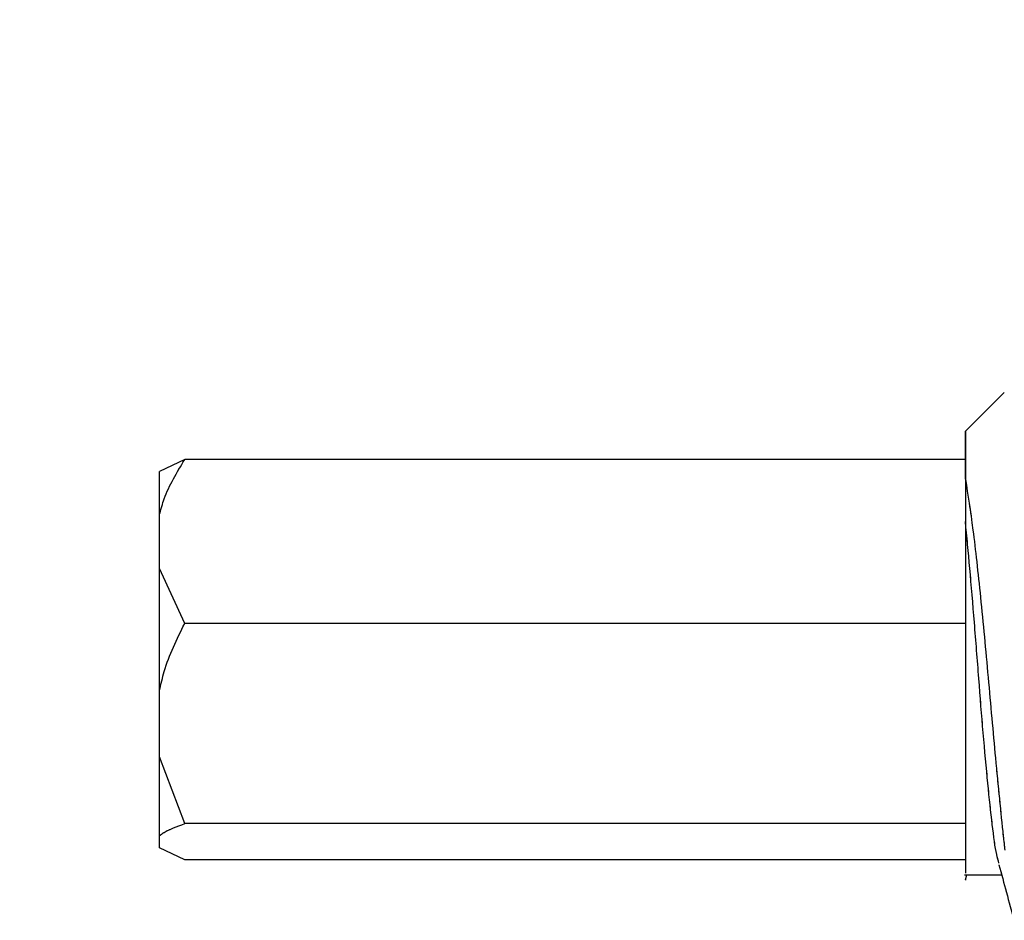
# Model space of a CAD drawing. Header units: inches. Extents: x 0.1 to 16.9, y 0.1 to 10.9.
# Tile 68 of 235: x 6.147 to 6.269, y 2.489 to 2.601. Entities that reach past the tile are written whole.
import ezdxf

# ---------------------------------------------------------------- set-up
doc = ezdxf.new("R2010")
doc.units = ezdxf.units.IN
doc.header["$MEASUREMENT"] = 0
doc.linetypes.add('PHANTOM', pattern=[0.5, 0.25, -0.05, 0.05, -0.05, 0.05, -0.05])
doc.layers.add('FORMAT', color=7, linetype='Continuous')
doc.styles.add('SLDTEXTSTYLE0', font='TXT', dxfattribs={"width": 0.75})
doc.dimstyles.new('SLDDIMSTYLE5', dxfattribs={"dimtxt": 0.125, "dimasz": 0.13, "dimexe": 0, "dimexo": 0.0625, "dimgap": 0.03125, "dimtad": 0, "dimtih": 1, "dimtoh": 1, "dimlfac": 15, "dimrnd": 1e-09, "dimzin": 4, "dimdsep": 46, "dimtxsty": 'SLDTEXTSTYLE0', "dimsah": 1, "dimcen": 0.09, "dimadec": 0, "dimazin": 1, "dimtfac": 1, "dimtmove": 0, "dimatfit": 0, "dimfxl": 0, "dimfrac": 2, "dimtolj": 1, "dimtzin": 12, "dimarcsym": 0})

# ---------------------------------------------------------------- blocks, each defined once
blk = doc.blocks.new('_D_21')
at = {"layer": 'FORMAT'}
for p, q in [((7.4249, 4.15645), (7.38682, 4.15645)), ((7.38682, 4.15645), (7.38682, 3.95801)), ((7.74817, 4.15645), (7.78625, 4.15645)), ((7.78625, 4.15645), (7.78625, 3.95801)), ((6.397, 3.97642), (6.147, 3.97642)), ((6.597, 3.97642), (7.30528, 3.97642)), ((7.38682, 3.95801), (7.4249, 3.95801)), ((7.78625, 3.95801), (7.74817, 3.95801))]:
    blk.add_line(p, q, dxfattribs=at)
for points in [[(6.397, 3.97642), (6.267, 3.99642), (6.267, 3.95642)], [(6.597, 3.97642), (6.727, 3.95642), (6.727, 3.99642)]]:
    blk.add_solid(points, dxfattribs=at)
at = {"layer": 'FORMAT', "char_height": 0.125, "attachment_point": 1, "style": 'SLDTEXTSTYLE0'}
for s, insert in [('76.2', (7.4249, 4.11915)), ('%%c', (7.33064, 3.93213)), ('3.00', (7.51916, 3.93213))]:
    blk.add_mtext(s, dxfattribs=dict(at, insert=insert))

msp = doc.modelspace()

# ---------------------------------------------------------------- linework, layer by layer
at = {"color": 7, "linetype": 'Continuous', "lineweight": 25}
for p, q in [((6.26915, 2.55485), (6.26435, 2.55006)), ((6.26435, 2.55006), (6.26435, 2.55006)), ((6.26435, 2.55006), (6.26435, 2.54414)), ((6.16747, 2.54654), (6.16435, 2.54504)), ((6.26435, 2.54654), (6.16747, 2.54654)), ((6.16435, 2.53975), (6.16435, 2.54504)), ((6.26435, 2.54414), (6.26435, 2.54411)), ((6.16435, 2.53301), (6.16435, 2.53975)), ((6.16747, 2.52622), (6.16435, 2.53301)), ((6.16435, 2.51792), (6.16435, 2.53301)), ((6.26435, 2.52622), (6.16747, 2.52622)), ((6.16435, 2.50968), (6.16435, 2.51792)), ((6.16747, 2.50138), (6.16435, 2.50968)), ((6.16435, 2.49987), (6.16435, 2.50968)), ((6.26435, 2.50138), (6.16747, 2.50138)), ((6.16435, 2.49838), (6.16435, 2.49987)), ((6.16747, 2.49687), (6.16435, 2.49838)), ((6.26435, 2.49687), (6.16747, 2.49687)), ((6.26423, 2.49504), (6.26885, 2.49504)), ((6.26435, 2.49439), (6.26453, 2.49504)), ((6.26435, 2.4944), (6.26435, 2.49437))]:
    msp.add_line(p, q, dxfattribs=at)
at = {"color": 7, "linetype": 'PHANTOM', "lineweight": 18}
for p, q in [((6.26915, 2.55485), (6.26435, 2.55006)), ((6.26915, 2.55485), (6.26435, 2.55006)), ((6.26915, 2.55485), (6.26435, 2.55006)), ((6.26435, 2.55006), (6.26435, 2.55006)), ((6.26435, 2.55006), (6.26435, 2.54414)), ((6.26435, 2.55006), (6.26435, 2.55006)), ((6.26435, 2.55006), (6.26435, 2.54414)), ((6.26435, 2.55006), (6.26435, 2.55006)), ((6.26435, 2.55006), (6.26435, 2.54414)), ((6.16747, 2.54654), (6.16435, 2.54504)), ((6.16747, 2.54654), (6.16435, 2.54504)), ((6.16747, 2.54654), (6.16435, 2.54504)), ((6.26435, 2.54654), (6.16747, 2.54654)), ((6.26435, 2.54654), (6.16747, 2.54654)), ((6.26435, 2.54654), (6.16747, 2.54654)), ((6.16435, 2.53975), (6.16435, 2.54504)), ((6.16435, 2.53975), (6.16435, 2.54504)), ((6.16435, 2.53975), (6.16435, 2.54504)), ((6.26435, 2.54414), (6.26435, 2.54411)), ((6.26435, 2.54414), (6.26435, 2.54411)), ((6.26435, 2.54414), (6.26435, 2.54411)), ((6.16435, 2.53301), (6.16435, 2.53975)), ((6.16435, 2.53301), (6.16435, 2.53975)), ((6.16435, 2.53301), (6.16435, 2.53975)), ((6.16747, 2.52622), (6.16435, 2.53301)), ((6.16435, 2.51792), (6.16435, 2.53301)), ((6.16747, 2.52622), (6.16435, 2.53301)), ((6.16435, 2.51792), (6.16435, 2.53301)), ((6.16747, 2.52622), (6.16435, 2.53301)), ((6.16435, 2.51792), (6.16435, 2.53301)), ((6.26435, 2.52622), (6.16747, 2.52622)), ((6.26435, 2.52622), (6.16747, 2.52622)), ((6.26435, 2.52622), (6.16747, 2.52622)), ((6.16435, 2.50968), (6.16435, 2.51792)), ((6.16435, 2.50968), (6.16435, 2.51792)), ((6.16435, 2.50968), (6.16435, 2.51792)), ((6.16747, 2.50138), (6.16435, 2.50968)), ((6.16435, 2.49987), (6.16435, 2.50968)), ((6.16747, 2.50138), (6.16435, 2.50968)), ((6.16435, 2.49987), (6.16435, 2.50968)), ((6.16747, 2.50138), (6.16435, 2.50968)), ((6.16435, 2.49987), (6.16435, 2.50968)), ((6.26435, 2.50138), (6.16747, 2.50138)), ((6.26435, 2.50138), (6.16747, 2.50138)), ((6.26435, 2.50138), (6.16747, 2.50138)), ((6.16435, 2.49838), (6.16435, 2.49987)), ((6.16435, 2.49838), (6.16435, 2.49987)), ((6.16435, 2.49838), (6.16435, 2.49987)), ((6.16747, 2.49687), (6.16435, 2.49838)), ((6.16747, 2.49687), (6.16435, 2.49838)), ((6.16747, 2.49687), (6.16435, 2.49838)), ((6.26435, 2.49687), (6.16747, 2.49687)), ((6.26435, 2.49687), (6.16747, 2.49687)), ((6.26435, 2.49687), (6.16747, 2.49687)), ((6.26423, 2.49504), (6.26885, 2.49504)), ((6.26423, 2.49504), (6.26885, 2.49504)), ((6.26423, 2.49504), (6.26885, 2.49504)), ((6.26435, 2.49439), (6.26453, 2.49504)), ((6.26435, 2.49439), (6.26453, 2.49504)), ((6.26435, 2.49439), (6.26453, 2.49504)), ((6.26435, 2.4944), (6.26435, 2.49437)), ((6.26435, 2.4944), (6.26435, 2.49437)), ((6.26435, 2.4944), (6.26435, 2.49437))]:
    msp.add_line(p, q, dxfattribs=at)
at = {"color": 7, "linetype": 'Continuous', "lineweight": 25, "flags": 128}
msp.add_lwpolyline([(6.26435, 2.54411), (6.26435, 2.54673), (6.26435, 2.54862), (6.26435, 2.54974), (6.26435, 2.55006)], dxfattribs=at)
at = {"color": 7, "linetype": 'PHANTOM', "lineweight": 18, "flags": 128}
msp.add_lwpolyline([(6.26435, 2.54411), (6.26435, 2.54673), (6.26435, 2.54862), (6.26435, 2.54974), (6.26435, 2.55006)], dxfattribs=at)
msp.add_lwpolyline([(6.26435, 2.54411), (6.26435, 2.54673), (6.26435, 2.54862), (6.26435, 2.54974), (6.26435, 2.55006)], dxfattribs=at)
msp.add_lwpolyline([(6.26435, 2.54411), (6.26435, 2.54673), (6.26435, 2.54862), (6.26435, 2.54974), (6.26435, 2.55006)], dxfattribs=at)
at = {"color": 7, "linetype": 'Continuous', "lineweight": 25}
for points, knots in [([(6.16435, 2.53975), (6.16453, 2.5404), (6.16519, 2.54275), (6.16651, 2.54495), (6.16747, 2.54654)], [0, 0, 0, 0, 0.272086, 1, 1, 1, 1]), ([(6.26435, 2.54414), (6.26435, 2.54385), (6.26435, 2.54219), (6.26435, 2.54036), (6.26435, 2.53886)], [0, 0, 0, 0, 0.175207, 1, 1, 1, 1]), ([(6.26435, 2.54411), (6.26466, 2.54216), (6.26528, 2.53822), (6.26624, 2.52946), (6.26717, 2.51955), (6.26793, 2.51092), (6.26856, 2.50442), (6.26895, 2.50065), (6.26917, 2.49866), (6.26923, 2.49808)], [0, 0, 0, 0, 0.181178, 0.364479, 0.557394, 0.749995, 0.853543, 0.957092, 1, 1, 1, 1]), ([(6.26851, 2.49649), (6.26842, 2.49681), (6.26813, 2.49773), (6.26768, 2.50111), (6.26714, 2.50623), (6.26655, 2.51249), (6.26601, 2.51937), (6.26547, 2.52639), (6.26489, 2.53317), (6.26453, 2.53697), (6.26435, 2.53886)], [0, 0, 0, 0, 0.067864, 0.2003606, 0.3328572, 0.4676837, 0.6001803, 0.7326769, 0.8675034, 1, 1, 1, 1]), ([(6.26435, 2.53886), (6.26435, 2.53637), (6.26435, 2.5314), (6.26435, 2.52233), (6.26435, 2.51333), (6.26435, 2.50522), (6.26435, 2.49906), (6.26435, 2.49549), (6.26435, 2.49531), (6.26435, 2.49523)], [0, 0, 0, 0, 0.148519, 0.297038, 0.445557, 0.594076, 0.742596, 0.891115, 1, 1, 1, 1]), ([(6.16435, 2.51792), (6.16453, 2.51871), (6.16519, 2.52158), (6.16651, 2.52427), (6.16747, 2.52622)], [0, 0, 0, 0, 0.272082, 1, 1, 1, 1]), ([(6.16435, 2.49987), (6.16453, 2.50002), (6.16519, 2.50054), (6.16651, 2.50103), (6.16747, 2.50138)], [0, 0, 0, 0, 0.272081, 1, 1, 1, 1]), ([(6.26851, 2.49628), (6.26882, 2.49514), (6.26944, 2.49284), (6.27006, 2.49054), (6.27036, 2.48939)], [0, 0, 0, 0, 0.498306, 1, 1, 1, 1])]:
    msp.add_open_spline(points, degree=3, knots=knots, dxfattribs=at)
at = {"color": 7, "linetype": 'PHANTOM', "lineweight": 18}
for points, knots in [([(6.16435, 2.53975), (6.16453, 2.5404), (6.16519, 2.54275), (6.16651, 2.54495), (6.16747, 2.54654)], [0, 0, 0, 0, 0.272086, 1, 1, 1, 1]), ([(6.16435, 2.53975), (6.16453, 2.5404), (6.16519, 2.54275), (6.16651, 2.54495), (6.16747, 2.54654)], [0, 0, 0, 0, 0.272086, 1, 1, 1, 1]), ([(6.16435, 2.53975), (6.16453, 2.5404), (6.16519, 2.54275), (6.16651, 2.54495), (6.16747, 2.54654)], [0, 0, 0, 0, 0.272086, 1, 1, 1, 1]), ([(6.26435, 2.54414), (6.26435, 2.54385), (6.26435, 2.54219), (6.26435, 2.54036), (6.26435, 2.53886)], [0, 0, 0, 0, 0.175207, 1, 1, 1, 1]), ([(6.26435, 2.54414), (6.26435, 2.54385), (6.26435, 2.54219), (6.26435, 2.54036), (6.26435, 2.53886)], [0, 0, 0, 0, 0.175207, 1, 1, 1, 1]), ([(6.26435, 2.54414), (6.26435, 2.54385), (6.26435, 2.54219), (6.26435, 2.54036), (6.26435, 2.53886)], [0, 0, 0, 0, 0.175207, 1, 1, 1, 1]), ([(6.26435, 2.54411), (6.26466, 2.54216), (6.26528, 2.53822), (6.26624, 2.52946), (6.26717, 2.51955), (6.26793, 2.51092), (6.26856, 2.50442), (6.26895, 2.50065), (6.26917, 2.49866), (6.26923, 2.49808)], [0, 0, 0, 0, 0.181178, 0.364479, 0.557394, 0.749995, 0.853543, 0.957092, 1, 1, 1, 1]), ([(6.26435, 2.54411), (6.26466, 2.54216), (6.26528, 2.53822), (6.26624, 2.52946), (6.26717, 2.51955), (6.26793, 2.51092), (6.26856, 2.50442), (6.26895, 2.50065), (6.26917, 2.49866), (6.26923, 2.49808)], [0, 0, 0, 0, 0.181178, 0.364479, 0.557394, 0.749995, 0.853543, 0.957092, 1, 1, 1, 1]), ([(6.26435, 2.54411), (6.26466, 2.54216), (6.26528, 2.53822), (6.26624, 2.52946), (6.26717, 2.51955), (6.26793, 2.51092), (6.26856, 2.50442), (6.26895, 2.50065), (6.26917, 2.49866), (6.26923, 2.49808)], [0, 0, 0, 0, 0.181178, 0.364479, 0.557394, 0.749995, 0.853543, 0.957092, 1, 1, 1, 1]), ([(6.26851, 2.49649), (6.26842, 2.49681), (6.26813, 2.49773), (6.26768, 2.50111), (6.26714, 2.50623), (6.26655, 2.51249), (6.26601, 2.51937), (6.26547, 2.52639), (6.26489, 2.53317), (6.26453, 2.53697), (6.26435, 2.53886)], [0, 0, 0, 0, 0.067864, 0.200361, 0.332857, 0.467684, 0.60018, 0.732677, 0.867503, 1, 1, 1, 1]), ([(6.26435, 2.53886), (6.26435, 2.53637), (6.26435, 2.5314), (6.26435, 2.52233), (6.26435, 2.51333), (6.26435, 2.50522), (6.26435, 2.49906), (6.26435, 2.49549), (6.26435, 2.49531), (6.26435, 2.49523)], [0, 0, 0, 0, 0.148519, 0.297038, 0.445557, 0.594076, 0.742596, 0.891115, 1, 1, 1, 1]), ([(6.26851, 2.49649), (6.26842, 2.49681), (6.26813, 2.49773), (6.26768, 2.50111), (6.26714, 2.50623), (6.26655, 2.51249), (6.26601, 2.51937), (6.26547, 2.52639), (6.26489, 2.53317), (6.26453, 2.53697), (6.26435, 2.53886)], [0, 0, 0, 0, 0.067864, 0.200361, 0.332857, 0.467684, 0.60018, 0.732677, 0.867503, 1, 1, 1, 1]), ([(6.26435, 2.53886), (6.26435, 2.53637), (6.26435, 2.5314), (6.26435, 2.52233), (6.26435, 2.51333), (6.26435, 2.50522), (6.26435, 2.49906), (6.26435, 2.49549), (6.26435, 2.49531), (6.26435, 2.49523)], [0, 0, 0, 0, 0.1485191, 0.2970382, 0.4455573, 0.5940764, 0.7425955, 0.8911146, 1, 1, 1, 1]), ([(6.26851, 2.49649), (6.26842, 2.49681), (6.26813, 2.49773), (6.26768, 2.50111), (6.26714, 2.50623), (6.26655, 2.51249), (6.26601, 2.51937), (6.26547, 2.52639), (6.26489, 2.53317), (6.26453, 2.53697), (6.26435, 2.53886)], [0, 0, 0, 0, 0.067864, 0.2003606, 0.3328572, 0.4676837, 0.6001803, 0.7326769, 0.8675034, 1, 1, 1, 1]), ([(6.26435, 2.53886), (6.26435, 2.53637), (6.26435, 2.5314), (6.26435, 2.52233), (6.26435, 2.51333), (6.26435, 2.50522), (6.26435, 2.49906), (6.26435, 2.49549), (6.26435, 2.49531), (6.26435, 2.49523)], [0, 0, 0, 0, 0.148519, 0.297038, 0.445557, 0.594076, 0.742596, 0.891115, 1, 1, 1, 1]), ([(6.16435, 2.51792), (6.16453, 2.51871), (6.16519, 2.52158), (6.16651, 2.52427), (6.16747, 2.52622)], [0, 0, 0, 0, 0.272082, 1, 1, 1, 1]), ([(6.16435, 2.51792), (6.16453, 2.51871), (6.16519, 2.52158), (6.16651, 2.52427), (6.16747, 2.52622)], [0, 0, 0, 0, 0.272082, 1, 1, 1, 1]), ([(6.16435, 2.51792), (6.16453, 2.51871), (6.16519, 2.52158), (6.16651, 2.52427), (6.16747, 2.52622)], [0, 0, 0, 0, 0.272082, 1, 1, 1, 1]), ([(6.16435, 2.49987), (6.16453, 2.50002), (6.16519, 2.50054), (6.16651, 2.50103), (6.16747, 2.50138)], [0, 0, 0, 0, 0.272081, 1, 1, 1, 1]), ([(6.16435, 2.49987), (6.16453, 2.50002), (6.16519, 2.50054), (6.16651, 2.50103), (6.16747, 2.50138)], [0, 0, 0, 0, 0.272081, 1, 1, 1, 1]), ([(6.16435, 2.49987), (6.16453, 2.50002), (6.16519, 2.50054), (6.16651, 2.50103), (6.16747, 2.50138)], [0, 0, 0, 0, 0.272081, 1, 1, 1, 1]), ([(6.26851, 2.49628), (6.26882, 2.49514), (6.26944, 2.49284), (6.27006, 2.49054), (6.27036, 2.48939)], [0, 0, 0, 0, 0.4983057, 1, 1, 1, 1]), ([(6.26851, 2.49628), (6.26882, 2.49514), (6.26944, 2.49284), (6.27006, 2.49054), (6.27036, 2.48939)], [0, 0, 0, 0, 0.498306, 1, 1, 1, 1]), ([(6.26851, 2.49628), (6.26882, 2.49514), (6.26944, 2.49284), (6.27006, 2.49054), (6.27036, 2.48939)], [0, 0, 0, 0, 0.498306, 1, 1, 1, 1])]:
    msp.add_open_spline(points, degree=3, knots=knots, dxfattribs=at)

# ---------------------------------------------------------------- dimensions: what is measured, and where the dimension line sits
at = {"layer": 'FORMAT'}
dim = msp.add_linear_dim(base=(6.397, 3.97642), p1=(6.597, 2.56129), p2=(6.397, 2.56129), text='%%c<>', dimstyle='SLDDIMSTYLE5', dxfattribs=at)
dim.commit()
dim.dimension.update_dxf_attribs({"geometry": '_D_21', "text_midpoint": (7.58653, 3.97642), "dimtype": 160})

doc.saveas('drawing.dxf')
